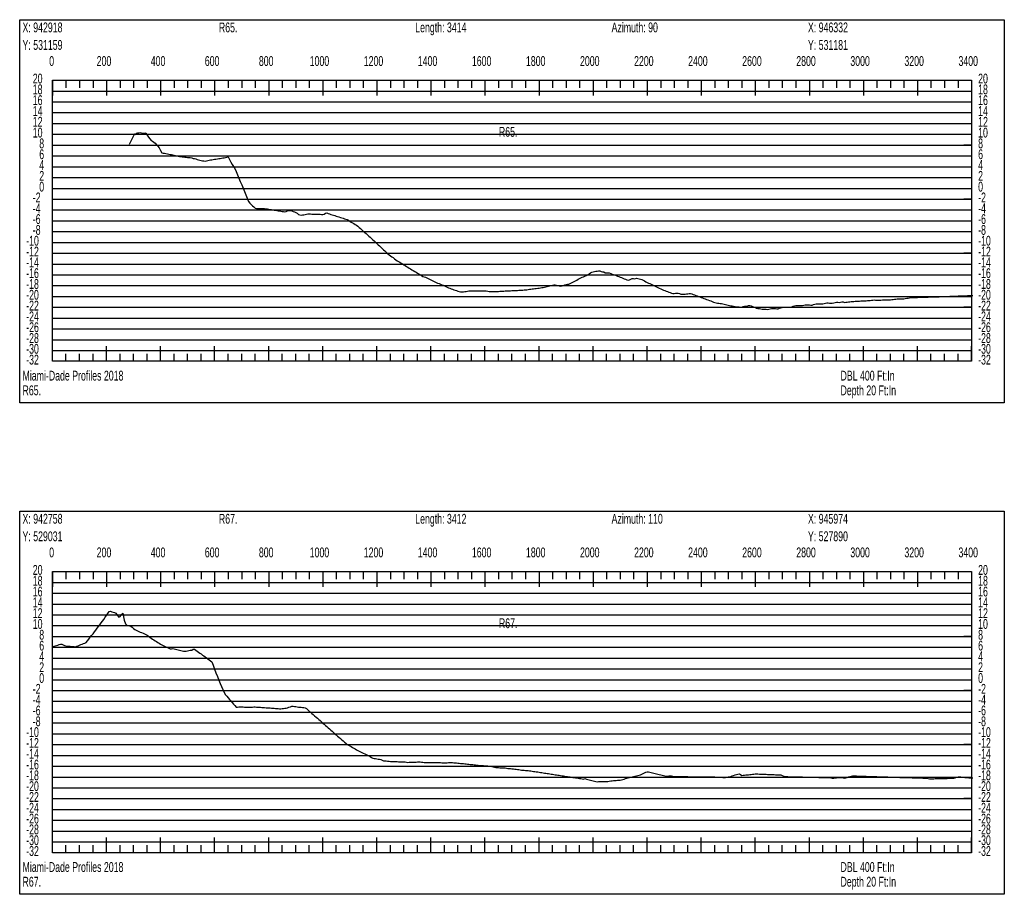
# Model space of a CAD drawing. Header units: feet. Extents: x 1 to 30, y -268 to -1.
# Tile 29 of 94: x 21 to 30, y -191 to -183. Entities that reach past the tile are written whole.
import ezdxf

# ---------------------------------------------------------------- set-up
doc = ezdxf.new("R2010")
doc.units = ezdxf.units.FT
doc.header["$MEASUREMENT"] = 0
doc.layers.add('LABELS', color=7, linetype='Continuous')
doc.layers.add('XSECTION', color=7, linetype='Continuous')

msp = doc.modelspace()

# ---------------------------------------------------------------- linework, layer by layer
at = {"layer": 'XSECTION', "color": 0, "linetype": 'Continuous'}
for points in [[(21.212, -182.8), (30.318, -182.8), (30.318, -186.345), (21.212, -186.345), (21.212, -182.8)], [(21.515, -183.36), (30.015, -183.36), (30.015, -185.96), (21.515, -185.96), (21.515, -183.36)], [(21.515, -183.36), (21.515, -183.501)], [(21.515, -183.36), (21.515, -183.501)], [(21.515, -183.36), (21.515, -183.43)], [(21.515, -183.36), (21.515, -183.43)], [(21.64, -183.36), (21.64, -183.43)], [(21.765, -183.36), (21.765, -183.43)], [(21.89, -183.36), (21.89, -183.43)], [(22.015, -183.36), (22.015, -183.501)], [(22.015, -183.36), (22.015, -183.43)], [(22.14, -183.36), (22.14, -183.43)], [(22.265, -183.36), (22.265, -183.43)], [(22.39, -183.36), (22.39, -183.43)], [(22.515, -183.36), (22.515, -183.501)], [(22.515, -183.36), (22.515, -183.43)], [(22.64, -183.36), (22.64, -183.43)], [(22.765, -183.36), (22.765, -183.43)], [(22.89, -183.36), (22.89, -183.43)], [(23.015, -183.36), (23.015, -183.501)], [(23.015, -183.36), (23.015, -183.43)], [(23.14, -183.36), (23.14, -183.43)], [(23.265, -183.36), (23.265, -183.43)], [(23.39, -183.36), (23.39, -183.43)], [(23.515, -183.36), (23.515, -183.501)], [(23.515, -183.36), (23.515, -183.43)], [(23.64, -183.36), (23.64, -183.43)], [(23.765, -183.36), (23.765, -183.43)], [(23.89, -183.36), (23.89, -183.43)], [(24.015, -183.36), (24.015, -183.501)], [(24.015, -183.36), (24.015, -183.43)], [(24.14, -183.36), (24.14, -183.43)], [(24.265, -183.36), (24.265, -183.43)], [(24.39, -183.36), (24.39, -183.43)], [(24.515, -183.36), (24.515, -183.501)], [(24.515, -183.36), (24.515, -183.43)], [(24.64, -183.36), (24.64, -183.43)], [(24.765, -183.36), (24.765, -183.43)], [(24.89, -183.36), (24.89, -183.43)], [(25.015, -183.36), (25.015, -183.501)], [(25.015, -183.36), (25.015, -183.43)], [(25.14, -183.36), (25.14, -183.43)], [(25.265, -183.36), (25.265, -183.43)], [(25.39, -183.36), (25.39, -183.43)], [(25.515, -183.36), (25.515, -183.501)], [(25.515, -183.36), (25.515, -183.43)], [(25.64, -183.36), (25.64, -183.43)], [(25.765, -183.36), (25.765, -183.43)], [(25.89, -183.36), (25.89, -183.43)], [(26.015, -183.36), (26.015, -183.501)], [(26.015, -183.36), (26.015, -183.43)], [(26.14, -183.36), (26.14, -183.43)], [(26.265, -183.36), (26.265, -183.43)], [(26.39, -183.36), (26.39, -183.43)], [(26.515, -183.36), (26.515, -183.501)], [(26.515, -183.36), (26.515, -183.43)], [(26.64, -183.36), (26.64, -183.43)], [(26.765, -183.36), (26.765, -183.43)], [(26.89, -183.36), (26.89, -183.43)], [(27.015, -183.36), (27.015, -183.501)], [(27.015, -183.36), (27.015, -183.43)], [(27.14, -183.36), (27.14, -183.43)], [(27.265, -183.36), (27.265, -183.43)], [(27.39, -183.36), (27.39, -183.43)], [(27.515, -183.36), (27.515, -183.501)], [(27.515, -183.36), (27.515, -183.43)], [(27.64, -183.36), (27.64, -183.43)], [(27.765, -183.36), (27.765, -183.43)], [(27.89, -183.36), (27.89, -183.43)], [(28.015, -183.36), (28.015, -183.501)], [(28.015, -183.36), (28.015, -183.43)], [(28.14, -183.36), (28.14, -183.43)], [(28.265, -183.36), (28.265, -183.43)], [(28.39, -183.36), (28.39, -183.43)], [(28.515, -183.36), (28.515, -183.501)], [(28.515, -183.36), (28.515, -183.43)], [(28.64, -183.36), (28.64, -183.43)], [(28.765, -183.36), (28.765, -183.43)], [(28.89, -183.36), (28.89, -183.43)], [(29.015, -183.36), (29.015, -183.501)], [(29.015, -183.36), (29.015, -183.43)], [(29.14, -183.36), (29.14, -183.43)], [(29.265, -183.36), (29.265, -183.43)], [(29.39, -183.36), (29.39, -183.43)], [(29.515, -183.36), (29.515, -183.501)], [(29.515, -183.36), (29.515, -183.43)], [(29.64, -183.36), (29.64, -183.43)], [(29.765, -183.36), (29.765, -183.43)], [(29.89, -183.36), (29.89, -183.43)], [(30.015, -183.36), (30.015, -183.501)], [(30.015, -183.36), (30.015, -183.43)], [(21.515, -183.96), (21.585, -183.96)], [(30.015, -183.96), (29.945, -183.96)], [(21.515, -184.46), (21.585, -184.46)], [(30.015, -184.46), (29.945, -184.46)], [(21.515, -184.96), (21.585, -184.96)], [(30.015, -184.96), (29.945, -184.96)], [(21.515, -185.46), (21.585, -185.46)], [(30.015, -185.46), (29.945, -185.46)], [(21.515, -185.96), (21.515, -185.819)], [(21.515, -185.96), (21.515, -185.819)], [(22.015, -185.96), (22.015, -185.819)], [(22.515, -185.96), (22.515, -185.819)], [(23.015, -185.96), (23.015, -185.819)], [(23.515, -185.96), (23.515, -185.819)], [(24.015, -185.96), (24.015, -185.819)], [(24.515, -185.96), (24.515, -185.819)], [(25.015, -185.96), (25.015, -185.819)], [(25.515, -185.96), (25.515, -185.819)], [(26.015, -185.96), (26.015, -185.819)], [(26.515, -185.96), (26.515, -185.819)], [(27.015, -185.96), (27.015, -185.819)], [(27.515, -185.96), (27.515, -185.819)], [(28.015, -185.96), (28.015, -185.819)], [(28.515, -185.96), (28.515, -185.819)], [(29.015, -185.96), (29.015, -185.819)], [(29.515, -185.96), (29.515, -185.819)], [(30.015, -185.96), (30.015, -185.819)], [(21.515, -185.96), (21.515, -185.89)], [(21.515, -185.96), (21.515, -185.89)], [(21.64, -185.96), (21.64, -185.89)], [(21.765, -185.96), (21.765, -185.89)], [(21.89, -185.96), (21.89, -185.89)], [(22.015, -185.96), (22.015, -185.89)], [(22.14, -185.96), (22.14, -185.89)], [(22.265, -185.96), (22.265, -185.89)], [(22.39, -185.96), (22.39, -185.89)], [(22.515, -185.96), (22.515, -185.89)], [(22.64, -185.96), (22.64, -185.89)], [(22.765, -185.96), (22.765, -185.89)], [(22.89, -185.96), (22.89, -185.89)], [(23.015, -185.96), (23.015, -185.89)], [(23.14, -185.96), (23.14, -185.89)], [(23.265, -185.96), (23.265, -185.89)], [(23.39, -185.96), (23.39, -185.89)], [(23.515, -185.96), (23.515, -185.89)], [(23.64, -185.96), (23.64, -185.89)], [(23.765, -185.96), (23.765, -185.89)], [(23.89, -185.96), (23.89, -185.89)], [(24.015, -185.96), (24.015, -185.89)], [(24.14, -185.96), (24.14, -185.89)], [(24.265, -185.96), (24.265, -185.89)], [(24.39, -185.96), (24.39, -185.89)], [(24.515, -185.96), (24.515, -185.89)], [(24.64, -185.96), (24.64, -185.89)], [(24.765, -185.96), (24.765, -185.89)], [(24.89, -185.96), (24.89, -185.89)], [(25.015, -185.96), (25.015, -185.89)], [(25.14, -185.96), (25.14, -185.89)], [(25.265, -185.96), (25.265, -185.89)], [(25.39, -185.96), (25.39, -185.89)], [(25.515, -185.96), (25.515, -185.89)], [(25.64, -185.96), (25.64, -185.89)], [(25.765, -185.96), (25.765, -185.89)], [(25.89, -185.96), (25.89, -185.89)], [(26.015, -185.96), (26.015, -185.89)], [(26.14, -185.96), (26.14, -185.89)], [(26.265, -185.96), (26.265, -185.89)], [(26.39, -185.96), (26.39, -185.89)], [(26.515, -185.96), (26.515, -185.89)], [(26.64, -185.96), (26.64, -185.89)], [(26.765, -185.96), (26.765, -185.89)], [(26.89, -185.96), (26.89, -185.89)], [(27.015, -185.96), (27.015, -185.89)], [(27.14, -185.96), (27.14, -185.89)], [(27.265, -185.96), (27.265, -185.89)], [(27.39, -185.96), (27.39, -185.89)], [(27.515, -185.96), (27.515, -185.89)], [(27.64, -185.96), (27.64, -185.89)], [(27.765, -185.96), (27.765, -185.89)], [(27.89, -185.96), (27.89, -185.89)], [(28.015, -185.96), (28.015, -185.89)], [(28.14, -185.96), (28.14, -185.89)], [(28.265, -185.96), (28.265, -185.89)], [(28.39, -185.96), (28.39, -185.89)], [(28.515, -185.96), (28.515, -185.89)], [(28.64, -185.96), (28.64, -185.89)], [(28.765, -185.96), (28.765, -185.89)], [(28.89, -185.96), (28.89, -185.89)], [(29.015, -185.96), (29.015, -185.89)], [(29.14, -185.96), (29.14, -185.89)], [(29.265, -185.96), (29.265, -185.89)], [(29.39, -185.96), (29.39, -185.89)], [(29.515, -185.96), (29.515, -185.89)], [(29.64, -185.96), (29.64, -185.89)], [(29.765, -185.96), (29.765, -185.89)], [(29.89, -185.96), (29.89, -185.89)], [(30.015, -185.96), (30.015, -185.89)], [(21.212, -187.345), (30.318, -187.345), (30.318, -190.89), (21.212, -190.89), (21.212, -187.345)], [(21.515, -187.905), (30.015, -187.905), (30.015, -190.505), (21.515, -190.505), (21.515, -187.905)], [(21.515, -187.905), (21.515, -188.046)], [(21.515, -187.905), (21.515, -188.046)], [(21.515, -187.905), (21.515, -187.975)], [(21.515, -187.905), (21.515, -187.975)], [(21.64, -187.905), (21.64, -187.975)], [(21.765, -187.905), (21.765, -187.975)], [(21.89, -187.905), (21.89, -187.975)], [(22.015, -187.905), (22.015, -188.046)], [(22.015, -187.905), (22.015, -187.975)], [(22.14, -187.905), (22.14, -187.975)], [(22.265, -187.905), (22.265, -187.975)], [(22.39, -187.905), (22.39, -187.975)], [(22.515, -187.905), (22.515, -188.046)], [(22.515, -187.905), (22.515, -187.975)], [(22.64, -187.905), (22.64, -187.975)], [(22.765, -187.905), (22.765, -187.975)], [(22.89, -187.905), (22.89, -187.975)], [(23.015, -187.905), (23.015, -188.046)], [(23.015, -187.905), (23.015, -187.975)], [(23.14, -187.905), (23.14, -187.975)], [(23.265, -187.905), (23.265, -187.975)], [(23.39, -187.905), (23.39, -187.975)], [(23.515, -187.905), (23.515, -188.046)], [(23.515, -187.905), (23.515, -187.975)], [(23.64, -187.905), (23.64, -187.975)], [(23.765, -187.905), (23.765, -187.975)], [(23.89, -187.905), (23.89, -187.975)], [(24.015, -187.905), (24.015, -188.046)], [(24.015, -187.905), (24.015, -187.975)], [(24.14, -187.905), (24.14, -187.975)], [(24.265, -187.905), (24.265, -187.975)], [(24.39, -187.905), (24.39, -187.975)], [(24.515, -187.905), (24.515, -188.046)], [(24.515, -187.905), (24.515, -187.975)], [(24.64, -187.905), (24.64, -187.975)], [(24.765, -187.905), (24.765, -187.975)], [(24.89, -187.905), (24.89, -187.975)], [(25.015, -187.905), (25.015, -188.046)], [(25.015, -187.905), (25.015, -187.975)], [(25.14, -187.905), (25.14, -187.975)], [(25.265, -187.905), (25.265, -187.975)], [(25.39, -187.905), (25.39, -187.975)], [(25.515, -187.905), (25.515, -188.046)], [(25.515, -187.905), (25.515, -187.975)], [(25.64, -187.905), (25.64, -187.975)], [(25.765, -187.905), (25.765, -187.975)], [(25.89, -187.905), (25.89, -187.975)], [(26.015, -187.905), (26.015, -188.046)], [(26.015, -187.905), (26.015, -187.975)], [(26.14, -187.905), (26.14, -187.975)], [(26.265, -187.905), (26.265, -187.975)], [(26.39, -187.905), (26.39, -187.975)], [(26.515, -187.905), (26.515, -188.046)], [(26.515, -187.905), (26.515, -187.975)], [(26.64, -187.905), (26.64, -187.975)], [(26.765, -187.905), (26.765, -187.975)], [(26.89, -187.905), (26.89, -187.975)], [(27.015, -187.905), (27.015, -188.046)], [(27.015, -187.905), (27.015, -187.975)], [(27.14, -187.905), (27.14, -187.975)], [(27.265, -187.905), (27.265, -187.975)], [(27.39, -187.905), (27.39, -187.975)], [(27.515, -187.905), (27.515, -188.046)], [(27.515, -187.905), (27.515, -187.975)], [(27.64, -187.905), (27.64, -187.975)], [(27.765, -187.905), (27.765, -187.975)], [(27.89, -187.905), (27.89, -187.975)], [(28.015, -187.905), (28.015, -188.046)], [(28.015, -187.905), (28.015, -187.975)], [(28.14, -187.905), (28.14, -187.975)], [(28.265, -187.905), (28.265, -187.975)], [(28.39, -187.905), (28.39, -187.975)], [(28.515, -187.905), (28.515, -188.046)], [(28.515, -187.905), (28.515, -187.975)], [(28.64, -187.905), (28.64, -187.975)], [(28.765, -187.905), (28.765, -187.975)], [(28.89, -187.905), (28.89, -187.975)], [(29.015, -187.905), (29.015, -188.046)], [(29.015, -187.905), (29.015, -187.975)], [(29.14, -187.905), (29.14, -187.975)], [(29.265, -187.905), (29.265, -187.975)], [(29.39, -187.905), (29.39, -187.975)], [(29.515, -187.905), (29.515, -188.046)], [(29.515, -187.905), (29.515, -187.975)], [(29.64, -187.905), (29.64, -187.975)], [(29.765, -187.905), (29.765, -187.975)], [(29.89, -187.905), (29.89, -187.975)], [(30.015, -187.905), (30.015, -188.046)], [(30.015, -187.905), (30.015, -187.975)], [(21.515, -188.505), (21.585, -188.505)], [(30.015, -188.505), (29.945, -188.505)], [(21.515, -189.005), (21.585, -189.005)], [(30.015, -189.005), (29.945, -189.005)], [(21.515, -189.505), (21.585, -189.505)], [(30.015, -189.505), (29.945, -189.505)], [(21.515, -190.005), (21.585, -190.005)], [(30.015, -190.005), (29.945, -190.005)], [(21.515, -190.505), (21.515, -190.364)], [(21.515, -190.505), (21.515, -190.364)], [(22.015, -190.505), (22.015, -190.364)], [(22.515, -190.505), (22.515, -190.364)], [(23.015, -190.505), (23.015, -190.364)], [(23.515, -190.505), (23.515, -190.364)], [(24.015, -190.505), (24.015, -190.364)], [(24.515, -190.505), (24.515, -190.364)], [(25.015, -190.505), (25.015, -190.364)], [(25.515, -190.505), (25.515, -190.364)], [(26.015, -190.505), (26.015, -190.364)], [(26.515, -190.505), (26.515, -190.364)], [(27.015, -190.505), (27.015, -190.364)], [(27.515, -190.505), (27.515, -190.364)], [(28.015, -190.505), (28.015, -190.364)], [(28.515, -190.505), (28.515, -190.364)], [(29.015, -190.505), (29.015, -190.364)], [(29.515, -190.505), (29.515, -190.364)], [(30.015, -190.505), (30.015, -190.364)], [(21.515, -190.505), (21.515, -190.435)], [(21.515, -190.505), (21.515, -190.435)], [(21.64, -190.505), (21.64, -190.435)], [(21.765, -190.505), (21.765, -190.435)], [(21.89, -190.505), (21.89, -190.435)], [(22.015, -190.505), (22.015, -190.435)], [(22.14, -190.505), (22.14, -190.435)], [(22.265, -190.505), (22.265, -190.435)], [(22.39, -190.505), (22.39, -190.435)], [(22.515, -190.505), (22.515, -190.435)], [(22.64, -190.505), (22.64, -190.435)], [(22.765, -190.505), (22.765, -190.435)], [(22.89, -190.505), (22.89, -190.435)], [(23.015, -190.505), (23.015, -190.435)], [(23.14, -190.505), (23.14, -190.435)], [(23.265, -190.505), (23.265, -190.435)], [(23.39, -190.505), (23.39, -190.435)], [(23.515, -190.505), (23.515, -190.435)], [(23.64, -190.505), (23.64, -190.435)], [(23.765, -190.505), (23.765, -190.435)], [(23.89, -190.505), (23.89, -190.435)], [(24.015, -190.505), (24.015, -190.435)], [(24.14, -190.505), (24.14, -190.435)], [(24.265, -190.505), (24.265, -190.435)], [(24.39, -190.505), (24.39, -190.435)], [(24.515, -190.505), (24.515, -190.435)], [(24.64, -190.505), (24.64, -190.435)], [(24.765, -190.505), (24.765, -190.435)], [(24.89, -190.505), (24.89, -190.435)], [(25.015, -190.505), (25.015, -190.435)], [(25.14, -190.505), (25.14, -190.435)], [(25.265, -190.505), (25.265, -190.435)], [(25.39, -190.505), (25.39, -190.435)], [(25.515, -190.505), (25.515, -190.435)], [(25.64, -190.505), (25.64, -190.435)], [(25.765, -190.505), (25.765, -190.435)], [(25.89, -190.505), (25.89, -190.435)], [(26.015, -190.505), (26.015, -190.435)], [(26.14, -190.505), (26.14, -190.435)], [(26.265, -190.505), (26.265, -190.435)], [(26.39, -190.505), (26.39, -190.435)], [(26.515, -190.505), (26.515, -190.435)], [(26.64, -190.505), (26.64, -190.435)], [(26.765, -190.505), (26.765, -190.435)], [(26.89, -190.505), (26.89, -190.435)], [(27.015, -190.505), (27.015, -190.435)], [(27.14, -190.505), (27.14, -190.435)], [(27.265, -190.505), (27.265, -190.435)], [(27.39, -190.505), (27.39, -190.435)], [(27.515, -190.505), (27.515, -190.435)], [(27.64, -190.505), (27.64, -190.435)], [(27.765, -190.505), (27.765, -190.435)], [(27.89, -190.505), (27.89, -190.435)], [(28.015, -190.505), (28.015, -190.435)], [(28.14, -190.505), (28.14, -190.435)], [(28.265, -190.505), (28.265, -190.435)], [(28.39, -190.505), (28.39, -190.435)], [(28.515, -190.505), (28.515, -190.435)], [(28.64, -190.505), (28.64, -190.435)], [(28.765, -190.505), (28.765, -190.435)], [(28.89, -190.505), (28.89, -190.435)], [(29.015, -190.505), (29.015, -190.435)], [(29.14, -190.505), (29.14, -190.435)], [(29.265, -190.505), (29.265, -190.435)], [(29.39, -190.505), (29.39, -190.435)], [(29.515, -190.505), (29.515, -190.435)], [(29.64, -190.505), (29.64, -190.435)], [(29.765, -190.505), (29.765, -190.435)], [(29.89, -190.505), (29.89, -190.435)], [(30.015, -190.505), (30.015, -190.435)]]:
    msp.add_lwpolyline(points, dxfattribs=at)
at = {"layer": 'XSECTION', "color": 0}
for points in [[(21.515, -183.46), (30.015, -183.46)], [(21.515, -183.56), (30.015, -183.56)], [(21.515, -183.66), (30.015, -183.66)], [(21.515, -183.76), (30.015, -183.76)], [(21.515, -183.86), (30.015, -183.86)], [(21.515, -183.96), (30.015, -183.96)], [(21.515, -184.06), (30.015, -184.06)], [(21.515, -184.16), (30.015, -184.16)], [(21.515, -184.26), (30.015, -184.26)], [(21.515, -184.36), (30.015, -184.36)], [(21.515, -184.46), (30.015, -184.46)], [(21.515, -184.56), (30.015, -184.56)], [(21.515, -184.66), (30.015, -184.66)], [(21.515, -184.76), (30.015, -184.76)], [(21.515, -184.86), (30.015, -184.86)], [(21.515, -184.96), (30.015, -184.96)], [(21.515, -185.06), (30.015, -185.06)], [(21.515, -185.16), (30.015, -185.16)], [(21.515, -185.26), (30.015, -185.26)], [(21.515, -185.36), (30.015, -185.36)], [(21.515, -185.46), (30.015, -185.46)], [(21.515, -185.56), (30.015, -185.56)], [(21.515, -185.66), (30.015, -185.66)], [(21.515, -185.76), (30.015, -185.76)], [(21.515, -185.86), (30.015, -185.86)], [(21.515, -188.005), (30.015, -188.005)], [(21.515, -188.105), (30.015, -188.105)], [(21.515, -188.205), (30.015, -188.205)], [(21.515, -188.305), (30.015, -188.305)], [(21.515, -188.405), (30.015, -188.405)], [(21.515, -188.505), (30.015, -188.505)], [(21.515, -188.605), (30.015, -188.605)], [(21.515, -188.705), (30.015, -188.705)], [(21.515, -188.805), (30.015, -188.805)], [(21.515, -188.905), (30.015, -188.905)], [(21.515, -189.005), (30.015, -189.005)], [(21.515, -189.105), (30.015, -189.105)], [(21.515, -189.205), (30.015, -189.205)], [(21.515, -189.305), (30.015, -189.305)], [(21.515, -189.405), (30.015, -189.405)], [(21.515, -189.505), (30.015, -189.505)], [(21.515, -189.605), (30.015, -189.605)], [(21.515, -189.705), (30.015, -189.705)], [(21.515, -189.805), (30.015, -189.805)], [(21.515, -189.905), (30.015, -189.905)], [(21.515, -190.005), (30.015, -190.005)], [(21.515, -190.105), (30.015, -190.105)], [(21.515, -190.205), (30.015, -190.205)], [(21.515, -190.305), (30.015, -190.305)], [(21.515, -190.405), (30.015, -190.405)]]:
    msp.add_lwpolyline(points, dxfattribs=at)
at = {"layer": 'XSECTION', "color": 5, "linetype": 'Continuous'}
for points in [[(22.228, -183.952), (22.24, -183.927), (22.2525, -183.902), (22.265, -183.8775), (22.2775, -183.8525), (22.29, -183.8615), (22.3025, -183.8455), (22.315, -183.8455), (22.3275, -183.845), (22.34, -183.846), (22.3525, -183.851), (22.365, -183.8485), (22.3775, -183.8475), (22.39, -183.868), (22.4025, -183.888), (22.415, -183.9025), (22.4275, -183.9165), (22.44, -183.9245), (22.4525, -183.933), (22.465, -183.941), (22.4775, -183.959), (22.49, -183.971), (22.5025, -183.9845), (22.515, -184.009), (22.5275, -184.0325), (22.54, -184.035), (22.5525, -184.0345), (22.565, -184.0375), (22.5775, -184.04), (22.59, -184.043), (22.6025, -184.0455), (22.615, -184.0485), (22.6275, -184.0515), (22.64, -184.054), (22.6525, -184.057), (22.665, -184.06), (22.6775, -184.0625), (22.69, -184.065), (22.7025, -184.066), (22.715, -184.0675), (22.7275, -184.069), (22.74, -184.0705), (22.7525, -184.072), (22.765, -184.0735), (22.7775, -184.0745), (22.79, -184.076), (22.8025, -184.079), (22.815, -184.0825), (22.8275, -184.0855), (22.84, -184.0885), (22.8525, -184.092), (22.865, -184.095), (22.8775, -184.0985), (22.89, -184.1015), (22.9025, -184.1045), (22.915, -184.107), (22.9275, -184.1085), (22.94, -184.105), (22.9525, -184.1015), (22.965, -184.0995), (22.9775, -184.0975), (22.99, -184.0955), (23.0025, -184.094), (23.015, -184.0915), (23.0275, -184.0895), (23.04, -184.0875), (23.0525, -184.085), (23.065, -184.083), (23.0775, -184.081), (23.09, -184.0785), (23.1025, -184.0765), (23.115, -184.074), (23.1275, -184.072), (23.14, -184.07), (23.1525, -184.093), (23.165, -184.1165), (23.1775, -184.1405), (23.19, -184.1585), (23.2025, -184.177), (23.215, -184.204), (23.2275, -184.235), (23.24, -184.2655), (23.2525, -184.2965), (23.265, -184.327), (23.2775, -184.3575), (23.29, -184.3885), (23.3025, -184.419), (23.315, -184.45), (23.3275, -184.4805), (23.34, -184.4985), (23.3525, -184.5105), (23.365, -184.5215), (23.3775, -184.5315), (23.39, -184.542), (23.4025, -184.5455), (23.415, -184.5455), (23.4275, -184.546), (23.44, -184.5465), (23.4525, -184.546), (23.465, -184.545), (23.4775, -184.546), (23.49, -184.548), (23.5025, -184.55), (23.515, -184.552), (23.5275, -184.5545), (23.54, -184.5565), (23.5525, -184.5585), (23.565, -184.5605), (23.5775, -184.5625), (23.59, -184.565), (23.6025, -184.567), (23.615, -184.569), (23.6275, -184.571), (23.64, -184.573), (23.6525, -184.5755), (23.665, -184.5775), (23.6775, -184.5735), (23.69, -184.5695), (23.7025, -184.5655), (23.715, -184.5635), (23.7275, -184.5685), (23.74, -184.5735), (23.7525, -184.5785), (23.765, -184.5835), (23.7775, -184.59), (23.79, -184.6005), (23.8025, -184.6055), (23.815, -184.6075), (23.8275, -184.604), (23.84, -184.6055), (23.8525, -184.602), (23.865, -184.5985), (23.8775, -184.596), (23.89, -184.5965), (23.9025, -184.597), (23.915, -184.5975), (23.9275, -184.5975), (23.94, -184.598), (23.9525, -184.5985), (23.965, -184.599), (23.9775, -184.5995), (23.99, -184.6), (24.0025, -184.6005), (24.015, -184.601), (24.0275, -184.598), (24.04, -184.591), (24.0525, -184.588), (24.065, -184.592), (24.0775, -184.5965), (24.09, -184.6005), (24.1025, -184.6045), (24.115, -184.6085), (24.1275, -184.6125), (24.14, -184.6165), (24.1525, -184.621), (24.165, -184.625), (24.1775, -184.629), (24.19, -184.633), (24.2025, -184.637), (24.215, -184.6415), (24.2275, -184.6455), (24.24, -184.6495), (24.2525, -184.6555), (24.265, -184.663), (24.2775, -184.6725), (24.29, -184.68), (24.3025, -184.6865), (24.315, -184.6945), (24.3275, -184.6995), (24.34, -184.7095), (24.3525, -184.721), (24.365, -184.7325), (24.3775, -184.744), (24.39, -184.7555), (24.4025, -184.767), (24.415, -184.7785), (24.4275, -184.79), (24.44, -184.8015), (24.4525, -184.813), (24.465, -184.8245), (24.4775, -184.836), (24.49, -184.847), (24.5025, -184.8585), (24.515, -184.87), (24.5275, -184.8815), (24.54, -184.893), (24.5525, -184.9045), (24.565, -184.916), (24.5775, -184.9275), (24.59, -184.939), (24.6025, -184.9505), (24.615, -184.962), (24.6275, -184.9735), (24.64, -184.984), (24.6525, -184.9925), (24.665, -185.0005), (24.6775, -185.0125), (24.69, -185.0215), (24.7025, -185.029), (24.715, -185.0365), (24.7275, -185.044), (24.74, -185.0515), (24.7525, -185.059), (24.765, -185.0665), (24.7775, -185.074), (24.79, -185.0815), (24.8025, -185.0895), (24.815, -185.097), (24.8275, -185.105), (24.84, -185.1125), (24.8525, -185.12), (24.865, -185.128), (24.8775, -185.1355), (24.89, -185.1435), (24.9025, -185.151), (24.915, -185.1585), (24.9275, -185.1665), (24.94, -185.174), (24.9525, -185.178), (24.965, -185.1825), (24.9775, -185.1885), (24.99, -185.195), (25.0025, -185.201), (25.015, -185.207), (25.0275, -185.213), (25.04, -185.219), (25.0525, -185.225), (25.065, -185.231), (25.0775, -185.2375), (25.09, -185.2415), (25.1025, -185.246), (25.115, -185.2515), (25.1275, -185.257), (25.14, -185.2625), (25.1525, -185.2685), (25.165, -185.274), (25.1775, -185.2805), (25.19, -185.2845), (25.2025, -185.2895), (25.215, -185.294), (25.2275, -185.298), (25.24, -185.302), (25.2525, -185.306), (25.265, -185.3105), (25.2775, -185.3145), (25.29, -185.3185), (25.3025, -185.3185), (25.315, -185.3165), (25.3275, -185.315), (25.34, -185.313), (25.3525, -185.3115), (25.365, -185.3095), (25.3775, -185.3095), (25.39, -185.3095), (25.4025, -185.3095), (25.415, -185.3095), (25.4275, -185.3095), (25.44, -185.3095), (25.4525, -185.3095), (25.465, -185.3095), (25.4775, -185.3095), (25.49, -185.3095), (25.5025, -185.3095), (25.515, -185.3095), (25.5275, -185.3095), (25.54, -185.3125), (25.5525, -185.314), (25.565, -185.314), (25.5775, -185.314), (25.59, -185.314), (25.6025, -185.314), (25.615, -185.314), (25.6275, -185.3135), (25.64, -185.313), (25.6525, -185.3125), (25.665, -185.3115), (25.6775, -185.311), (25.69, -185.3105), (25.7025, -185.3095), (25.715, -185.309), (25.7275, -185.308), (25.74, -185.3075), (25.7525, -185.307), (25.765, -185.306), (25.7775, -185.3055), (25.79, -185.305), (25.8025, -185.304), (25.815, -185.3035), (25.8275, -185.3025), (25.84, -185.302), (25.8525, -185.3015), (25.865, -185.3005), (25.8775, -185.3), (25.89, -185.299), (25.9025, -185.2975), (25.915, -185.296), (25.9275, -185.294), (25.94, -185.2925), (25.9525, -185.2905), (25.965, -185.289), (25.9775, -185.2875), (25.99, -185.2855), (26.0025, -185.284), (26.015, -185.282), (26.0275, -185.2805), (26.04, -185.2785), (26.0525, -185.277), (26.065, -185.275), (26.0775, -185.272), (26.09, -185.268), (26.1025, -185.2645), (26.115, -185.2615), (26.1275, -185.258), (26.14, -185.255), (26.1525, -185.252), (26.165, -185.252), (26.1775, -185.255), (26.19, -185.258), (26.2025, -185.2615), (26.215, -185.2645), (26.2275, -185.2625), (26.24, -185.258), (26.2525, -185.2535), (26.265, -185.249), (26.2775, -185.246), (26.29, -185.246), (26.3025, -185.2405), (26.315, -185.2345), (26.3275, -185.2285), (26.34, -185.2225), (26.3525, -185.2165), (26.365, -185.2095), (26.3775, -185.2), (26.39, -185.1935), (26.4025, -185.188), (26.415, -185.1825), (26.4275, -185.1775), (26.44, -185.172), (26.4525, -185.166), (26.465, -185.1595), (26.4775, -185.1515), (26.49, -185.143), (26.5025, -185.134), (26.515, -185.1325), (26.5275, -185.13), (26.54, -185.1265), (26.5525, -185.1265), (26.565, -185.1245), (26.5775, -185.1225), (26.59, -185.129), (26.6025, -185.1315), (26.615, -185.1335), (26.6275, -185.14), (26.64, -185.142), (26.6525, -185.1425), (26.665, -185.1425), (26.6775, -185.147), (26.69, -185.1535), (26.7025, -185.157), (26.715, -185.1615), (26.7275, -185.1665), (26.74, -185.171), (26.7525, -185.176), (26.765, -185.181), (26.7775, -185.1855), (26.79, -185.1905), (26.8025, -185.1955), (26.815, -185.2005), (26.8275, -185.205), (26.84, -185.21), (26.8525, -185.2075), (26.865, -185.2015), (26.8775, -185.195), (26.89, -185.1935), (26.9025, -185.196), (26.915, -185.192), (26.9275, -185.1945), (26.94, -185.198), (26.9525, -185.2015), (26.965, -185.2045), (26.9775, -185.2105), (26.99, -185.217), (27.0025, -185.224), (27.015, -185.2305), (27.0275, -185.236), (27.04, -185.2395), (27.0525, -185.246), (27.065, -185.253), (27.0775, -185.2595), (27.09, -185.2655), (27.1025, -185.272), (27.115, -185.278), (27.1275, -185.2845), (27.14, -185.2905), (27.1525, -185.2965), (27.165, -185.301), (27.1775, -185.3055), (27.19, -185.31), (27.2025, -185.315), (27.215, -185.3195), (27.2275, -185.324), (27.24, -185.329), (27.2525, -185.333), (27.265, -185.3335), (27.2775, -185.3305), (27.29, -185.33), (27.3025, -185.331), (27.315, -185.334), (27.3275, -185.3375), (27.34, -185.3395), (27.3525, -185.3385), (27.365, -185.3375), (27.3775, -185.3365), (27.39, -185.335), (27.4025, -185.332), (27.415, -185.3315), (27.4275, -185.336), (27.44, -185.341), (27.4525, -185.3455), (27.465, -185.3505), (27.4775, -185.355), (27.49, -185.3595), (27.5025, -185.3645), (27.515, -185.369), (27.5275, -185.374), (27.54, -185.3785), (27.5525, -185.383), (27.565, -185.388), (27.5775, -185.3925), (27.59, -185.3975), (27.6025, -185.402), (27.615, -185.4065), (27.6275, -185.4115), (27.64, -185.416), (27.6525, -185.42), (27.665, -185.422), (27.6775, -185.4235), (27.69, -185.425), (27.7025, -185.425), (27.715, -185.4275), (27.7275, -185.4305), (27.74, -185.434), (27.7525, -185.438), (27.765, -185.4415), (27.7775, -185.445), (27.79, -185.446), (27.8025, -185.447), (27.815, -185.45), (27.8275, -185.4535), (27.84, -185.456), (27.8525, -185.456), (27.865, -185.4555), (27.8775, -185.458), (27.89, -185.4595), (27.9025, -185.4535), (27.915, -185.451), (27.9275, -185.451), (27.94, -185.4505), (27.9525, -185.444), (27.965, -185.443), (27.9775, -185.446), (27.99, -185.452), (28.0025, -185.457), (28.015, -185.4605), (28.0275, -185.4675), (28.04, -185.471), (28.0525, -185.472), (28.065, -185.4755), (28.0775, -185.4765), (28.09, -185.4765), (28.1025, -185.4765), (28.115, -185.479), (28.1275, -185.4815), (28.14, -185.4785), (28.1525, -185.475), (28.165, -185.472), (28.1775, -185.472), (28.19, -185.472), (28.2025, -185.472), (28.215, -185.474), (28.2275, -185.476), (28.24, -185.4685), (28.2525, -185.4645), (28.265, -185.462), (28.2775, -185.459), (28.29, -185.459), (28.3025, -185.459), (28.315, -185.459), (28.3275, -185.4585), (28.34, -185.4585), (28.3525, -185.4545), (28.365, -185.451), (28.3775, -185.4475), (28.39, -185.4445), (28.4025, -185.444), (28.415, -185.4445), (28.4275, -185.4445), (28.44, -185.444), (28.4525, -185.444), (28.465, -185.442), (28.4775, -185.439), (28.49, -185.439), (28.5025, -185.4385), (28.515, -185.439), (28.5275, -185.442), (28.54, -185.4395), (28.5525, -185.4355), (28.565, -185.432), (28.5775, -185.428), (28.59, -185.428), (28.6025, -185.427), (28.615, -185.427), (28.6275, -185.427), (28.64, -185.427), (28.6525, -185.4265), (28.665, -185.422), (28.6775, -185.4185), (28.69, -185.418), (28.7025, -185.421), (28.715, -185.421), (28.7275, -185.421), (28.74, -185.4175), (28.7525, -185.4155), (28.765, -185.413), (28.7775, -185.4135), (28.79, -185.4155), (28.8025, -185.4125), (28.815, -185.4105), (28.8275, -185.411), (28.84, -185.415), (28.8525, -185.4135), (28.865, -185.412), (28.8775, -185.411), (28.89, -185.4095), (28.9025, -185.408), (28.915, -185.4065), (28.9275, -185.4055), (28.94, -185.4045), (28.9525, -185.404), (28.965, -185.4035), (28.9775, -185.4025), (28.99, -185.402), (29.0025, -185.401), (29.015, -185.4005), (29.0275, -185.4), (29.04, -185.399), (29.0525, -185.398), (29.065, -185.3975), (29.0775, -185.3965), (29.09, -185.395), (29.1025, -185.394), (29.115, -185.3925), (29.1275, -185.393), (29.14, -185.393), (29.1525, -185.3935), (29.165, -185.394), (29.1775, -185.3945), (29.19, -185.3925), (29.2025, -185.39), (29.215, -185.3925), (29.2275, -185.3915), (29.24, -185.392), (29.2525, -185.3915), (29.265, -185.3905), (29.2775, -185.389), (29.29, -185.3875), (29.3025, -185.386), (29.315, -185.384), (29.3275, -185.3825), (29.34, -185.3805), (29.3525, -185.3805), (29.365, -185.3805), (29.3775, -185.3805), (29.39, -185.381), (29.4025, -185.379), (29.415, -185.3765), (29.4275, -185.3745), (29.44, -185.372), (29.4525, -185.371), (29.465, -185.371), (29.4775, -185.3705), (29.49, -185.3695), (29.5025, -185.369), (29.515, -185.3685), (29.5275, -185.3675), (29.54, -185.367), (29.5525, -185.3665), (29.565, -185.3665), (29.5775, -185.3665), (29.59, -185.3665), (29.6025, -185.366), (29.615, -185.3655), (29.6275, -185.365), (29.64, -185.3645), (29.6525, -185.3645), (29.665, -185.364), (29.6775, -185.3635), (29.69, -185.363), (29.7025, -185.3625), (29.715, -185.362), (29.7275, -185.3615), (29.74, -185.361), (29.7525, -185.3605), (29.765, -185.36), (29.7775, -185.3595), (29.79, -185.359), (29.8025, -185.359), (29.815, -185.3585), (29.8275, -185.358), (29.84, -185.3575), (29.8525, -185.357), (29.865, -185.3565), (29.8775, -185.356), (29.89, -185.3555), (29.9025, -185.355), (29.915, -185.3545), (29.9275, -185.354), (29.94, -185.3535), (29.9525, -185.3535), (29.965, -185.353), (29.9775, -185.3525), (29.99, -185.352), (30.0025, -185.3515), (30.015, -185.351), (30.0275, -185.3505)], [(21.515, -188.598), (21.5275, -188.5945), (21.54, -188.591), (21.5525, -188.5875), (21.565, -188.584), (21.5775, -188.5805), (21.59, -188.577), (21.6025, -188.577), (21.615, -188.5825), (21.6275, -188.5885), (21.64, -188.5925), (21.6525, -188.5935), (21.665, -188.5945), (21.6775, -188.596), (21.69, -188.597), (21.7025, -188.598), (21.715, -188.599), (21.7275, -188.6), (21.74, -188.596), (21.7525, -188.5905), (21.765, -188.5855), (21.7775, -188.5805), (21.79, -188.5755), (21.8025, -188.5705), (21.815, -188.566), (21.8275, -188.561), (21.84, -188.5465), (21.8525, -188.5295), (21.865, -188.513), (21.8775, -188.496), (21.89, -188.4795), (21.9025, -188.4625), (21.915, -188.446), (21.9275, -188.429), (21.94, -188.4125), (21.9525, -188.3965), (21.965, -188.38), (21.9775, -188.364), (21.99, -188.347), (22.0025, -188.328), (22.015, -188.31), (22.0275, -188.2925), (22.04, -188.275), (22.0525, -188.2725), (22.065, -188.2765), (22.0775, -188.2805), (22.09, -188.2845), (22.1025, -188.2905), (22.115, -188.3095), (22.1275, -188.325), (22.14, -188.321), (22.1525, -188.3005), (22.165, -188.2895), (22.1775, -188.353), (22.19, -188.387), (22.2025, -188.4), (22.215, -188.403), (22.2275, -188.406), (22.24, -188.411), (22.2525, -188.4185), (22.265, -188.4315), (22.2775, -188.4415), (22.29, -188.447), (22.3025, -188.453), (22.315, -188.4585), (22.3275, -188.464), (22.34, -188.4695), (22.3525, -188.475), (22.365, -188.4805), (22.3775, -188.486), (22.39, -188.494), (22.4025, -188.502), (22.415, -188.51), (22.4275, -188.5195), (22.44, -188.529), (22.4525, -188.537), (22.465, -188.5445), (22.4775, -188.552), (22.49, -188.5595), (22.5025, -188.5675), (22.515, -188.575), (22.5275, -188.5825), (22.54, -188.589), (22.5525, -188.595), (22.565, -188.6005), (22.5775, -188.6065), (22.59, -188.6125), (22.6025, -188.618), (22.615, -188.6185), (22.6275, -188.617), (22.64, -188.6205), (22.6525, -188.6235), (22.665, -188.6265), (22.6775, -188.6295), (22.69, -188.6325), (22.7025, -188.6355), (22.715, -188.638), (22.7275, -188.6405), (22.74, -188.6405), (22.7525, -188.641), (22.765, -188.638), (22.7775, -188.6355), (22.79, -188.633), (22.8025, -188.6305), (22.815, -188.621), (22.8275, -188.622), (22.84, -188.631), (22.8525, -188.64), (22.865, -188.649), (22.8775, -188.658), (22.89, -188.667), (22.9025, -188.6765), (22.915, -188.6855), (22.9275, -188.6945), (22.94, -188.7035), (22.9525, -188.7125), (22.965, -188.722), (22.9775, -188.731), (22.99, -188.74), (23.0025, -188.772), (23.015, -188.808), (23.0275, -188.842), (23.04, -188.875), (23.0525, -188.9085), (23.065, -188.939), (23.0775, -188.9675), (23.09, -188.996), (23.1025, -189.0245), (23.115, -189.0435), (23.1275, -189.058), (23.14, -189.0725), (23.1525, -189.087), (23.165, -189.1015), (23.1775, -189.116), (23.19, -189.13), (23.2025, -189.1445), (23.215, -189.16), (23.2275, -189.1605), (23.24, -189.157), (23.2525, -189.1555), (23.265, -189.1565), (23.2775, -189.157), (23.29, -189.158), (23.3025, -189.1585), (23.315, -189.1595), (23.3275, -189.159), (23.34, -189.1585), (23.3525, -189.158), (23.365, -189.1575), (23.3775, -189.157), (23.39, -189.157), (23.4025, -189.158), (23.415, -189.159), (23.4275, -189.1595), (23.44, -189.1605), (23.4525, -189.1615), (23.465, -189.1625), (23.4775, -189.163), (23.49, -189.164), (23.5025, -189.165), (23.515, -189.166), (23.5275, -189.1665), (23.54, -189.1675), (23.5525, -189.1685), (23.565, -189.1695), (23.5775, -189.17), (23.59, -189.171), (23.6025, -189.172), (23.615, -189.173), (23.6275, -189.1735), (23.64, -189.172), (23.6525, -189.1705), (23.665, -189.1685), (23.6775, -189.167), (23.69, -189.164), (23.7025, -189.1595), (23.715, -189.155), (23.7275, -189.1505), (23.74, -189.15), (23.7525, -189.152), (23.765, -189.154), (23.7775, -189.156), (23.79, -189.1575), (23.8025, -189.1585), (23.815, -189.16), (23.8275, -189.1615), (23.84, -189.163), (23.8525, -189.1645), (23.865, -189.1715), (23.8775, -189.183), (23.89, -189.1945), (23.9025, -189.206), (23.915, -189.217), (23.9275, -189.228), (23.94, -189.239), (23.9525, -189.25), (23.965, -189.2615), (23.9775, -189.2725), (23.99, -189.2835), (24.0025, -189.2945), (24.015, -189.3055), (24.0275, -189.3165), (24.04, -189.3275), (24.0525, -189.3385), (24.065, -189.3495), (24.0775, -189.3605), (24.09, -189.3715), (24.1025, -189.3825), (24.115, -189.394), (24.1275, -189.405), (24.14, -189.416), (24.1525, -189.427), (24.165, -189.438), (24.1775, -189.449), (24.19, -189.46), (24.2025, -189.471), (24.215, -189.482), (24.2275, -189.493), (24.24, -189.503), (24.2525, -189.51), (24.265, -189.517), (24.2775, -189.524), (24.29, -189.531), (24.3025, -189.537), (24.315, -189.5435), (24.3275, -189.5525), (24.34, -189.56), (24.3525, -189.566), (24.365, -189.572), (24.3775, -189.578), (24.39, -189.5835), (24.4025, -189.5895), (24.415, -189.5955), (24.4275, -189.6015), (24.44, -189.6075), (24.4525, -189.614), (24.465, -189.6235), (24.4775, -189.6305), (24.49, -189.6335), (24.5025, -189.634), (24.515, -189.636), (24.5275, -189.6385), (24.54, -189.6405), (24.5525, -189.643), (24.565, -189.649), (24.5775, -189.6545), (24.59, -189.654), (24.6025, -189.6555), (24.615, -189.657), (24.6275, -189.6585), (24.64, -189.66), (24.6525, -189.6615), (24.665, -189.663), (24.6775, -189.663), (24.69, -189.663), (24.7025, -189.663), (24.715, -189.6635), (24.7275, -189.664), (24.74, -189.664), (24.7525, -189.6645), (24.765, -189.665), (24.7775, -189.6655), (24.79, -189.669), (24.8025, -189.6695), (24.815, -189.669), (24.8275, -189.6685), (24.84, -189.668), (24.8525, -189.6675), (24.865, -189.667), (24.8775, -189.6665), (24.89, -189.666), (24.9025, -189.6655), (24.915, -189.666), (24.9275, -189.667), (24.94, -189.668), (24.9525, -189.6695), (24.965, -189.6705), (24.9775, -189.6705), (24.99, -189.6705), (25.0025, -189.6705), (25.015, -189.6705), (25.0275, -189.6705), (25.04, -189.6705), (25.0525, -189.6705), (25.065, -189.6705), (25.0775, -189.6705), (25.09, -189.6705), (25.1025, -189.6715), (25.115, -189.6745), (25.1275, -189.675), (25.14, -189.674), (25.1525, -189.6735), (25.165, -189.6725), (25.1775, -189.6715), (25.19, -189.671), (25.2025, -189.6705), (25.215, -189.671), (25.2275, -189.6725), (25.24, -189.6735), (25.2525, -189.675), (25.265, -189.6765), (25.2775, -189.6775), (25.29, -189.679), (25.3025, -189.68), (25.315, -189.6815), (25.3275, -189.683), (25.34, -189.684), (25.3525, -189.6855), (25.365, -189.6865), (25.3775, -189.688), (25.39, -189.6895), (25.4025, -189.6905), (25.415, -189.692), (25.4275, -189.6935), (25.44, -189.6945), (25.4525, -189.696), (25.465, -189.697), (25.4775, -189.6985), (25.49, -189.7), (25.5025, -189.7), (25.515, -189.7005), (25.5275, -189.7015), (25.54, -189.7025), (25.5525, -189.704), (25.565, -189.705), (25.5775, -189.7075), (25.59, -189.7105), (25.6025, -189.714), (25.615, -189.7155), (25.6275, -189.717), (25.64, -189.718), (25.6525, -189.719), (25.665, -189.72), (25.6775, -189.72), (25.69, -189.72), (25.7025, -189.72), (25.715, -189.7225), (25.7275, -189.725), (25.74, -189.7265), (25.7525, -189.7275), (25.765, -189.7285), (25.7775, -189.7295), (25.79, -189.7315), (25.8025, -189.733), (25.815, -189.7345), (25.8275, -189.7365), (25.84, -189.739), (25.8525, -189.741), (25.865, -189.742), (25.8775, -189.7425), (25.89, -189.7435), (25.9025, -189.7445), (25.915, -189.7455), (25.9275, -189.747), (25.94, -189.749), (25.9525, -189.751), (25.965, -189.753), (25.9775, -189.755), (25.99, -189.7565), (26.0025, -189.7585), (26.015, -189.7605), (26.0275, -189.7625), (26.04, -189.7645), (26.0525, -189.7665), (26.065, -189.768), (26.0775, -189.77), (26.09, -189.772), (26.1025, -189.774), (26.115, -189.776), (26.1275, -189.778), (26.14, -189.7795), (26.1525, -189.7815), (26.165, -189.7835), (26.1775, -189.7855), (26.19, -189.7875), (26.2025, -189.789), (26.215, -189.791), (26.2275, -189.793), (26.24, -189.795), (26.2525, -189.797), (26.265, -189.799), (26.2775, -189.8005), (26.29, -189.8025), (26.3025, -189.8045), (26.315, -189.8065), (26.3275, -189.8085), (26.34, -189.81), (26.3525, -189.812), (26.365, -189.814), (26.3775, -189.816), (26.39, -189.818), (26.4025, -189.82), (26.415, -189.823), (26.4275, -189.8235), (26.44, -189.82), (26.4525, -189.8235), (26.465, -189.8275), (26.4775, -189.83), (26.49, -189.8335), (26.5025, -189.837), (26.515, -189.841), (26.5275, -189.844), (26.54, -189.847), (26.5525, -189.8495), (26.565, -189.8465), (26.5775, -189.845), (26.59, -189.845), (26.6025, -189.845), (26.615, -189.845), (26.6275, -189.845), (26.64, -189.845), (26.6525, -189.845), (26.665, -189.8445), (26.6775, -189.841), (26.69, -189.839), (26.7025, -189.838), (26.715, -189.837), (26.7275, -189.836), (26.74, -189.835), (26.7525, -189.835), (26.765, -189.8335), (26.7775, -189.83), (26.79, -189.8265), (26.8025, -189.8235), (26.815, -189.82), (26.8275, -189.817), (26.84, -189.814), (26.8525, -189.81), (26.865, -189.8065), (26.8775, -189.803), (26.89, -189.8), (26.9025, -189.7965), (26.915, -189.793), (26.9275, -189.79), (26.94, -189.787), (26.9525, -189.7835), (26.965, -189.779), (26.9775, -189.771), (26.99, -189.7655), (27.0025, -189.7595), (27.015, -189.756), (27.0275, -189.757), (27.04, -189.7605), (27.0525, -189.7635), (27.065, -189.767), (27.0775, -189.7705), (27.09, -189.773), (27.1025, -189.776), (27.115, -189.779), (27.1275, -189.7815), (27.14, -189.7845), (27.1525, -189.787), (27.165, -189.79), (27.1775, -189.7935), (27.19, -189.7975), (27.2025, -189.7985), (27.215, -189.795), (27.2275, -189.795), (27.24, -189.795), (27.2525, -189.796), (27.265, -189.799), (27.2775, -189.8), (27.29, -189.8005), (27.3025, -189.8005), (27.315, -189.8005), (27.3275, -189.801), (27.34, -189.801), (27.3525, -189.801), (27.365, -189.8015), (27.3775, -189.8015), (27.39, -189.8015), (27.4025, -189.802), (27.415, -189.802), (27.4275, -189.802), (27.44, -189.8025), (27.4525, -189.8025), (27.465, -189.8025), (27.4775, -189.8025), (27.49, -189.803), (27.5025, -189.803), (27.515, -189.803), (27.5275, -189.8035), (27.54, -189.8035), (27.5525, -189.8035), (27.565, -189.804), (27.5775, -189.804), (27.59, -189.804), (27.6025, -189.8045), (27.615, -189.8045), (27.6275, -189.8045), (27.64, -189.8045), (27.6525, -189.805), (27.665, -189.805), (27.6775, -189.805), (27.69, -189.8055), (27.7025, -189.8075), (27.715, -189.8105), (27.7275, -189.8105), (27.74, -189.808), (27.7525, -189.805), (27.765, -189.804), (27.7775, -189.8025), (27.79, -189.801), (27.8025, -189.7955), (27.815, -189.7895), (27.8275, -189.786), (27.84, -189.783), (27.8525, -189.7795), (27.865, -189.7765), (27.8775, -189.783), (27.89, -189.7905), (27.9025, -189.789), (27.915, -189.7875), (27.9275, -189.786), (27.94, -189.785), (27.9525, -189.7835), (27.965, -189.782), (27.9775, -189.7805), (27.99, -189.779), (28.0025, -189.778), (28.015, -189.7765), (28.0275, -189.7765), (28.04, -189.777), (28.0525, -189.7775), (28.065, -189.778), (28.0775, -189.7785), (28.09, -189.779), (28.1025, -189.7795), (28.115, -189.78), (28.1275, -189.7805), (28.14, -189.781), (28.1525, -189.7815), (28.165, -189.782), (28.1775, -189.7825), (28.19, -189.783), (28.2025, -189.7835), (28.215, -189.784), (28.2275, -189.7845), (28.24, -189.785), (28.2525, -189.7855), (28.265, -189.7895), (28.2775, -189.798), (28.29, -189.801), (28.3025, -189.801), (28.315, -189.8015), (28.3275, -189.802), (28.34, -189.802), (28.3525, -189.8025), (28.365, -189.8025), (28.3775, -189.803), (28.39, -189.803), (28.4025, -189.8035), (28.415, -189.8035), (28.4275, -189.804), (28.44, -189.8045), (28.4525, -189.8045), (28.465, -189.805), (28.4775, -189.805), (28.49, -189.8055), (28.5025, -189.8055), (28.515, -189.806), (28.5275, -189.806), (28.54, -189.8065), (28.5525, -189.807), (28.565, -189.807), (28.5775, -189.8075), (28.59, -189.8075), (28.6025, -189.808), (28.615, -189.808), (28.6275, -189.8085), (28.64, -189.8085), (28.6525, -189.809), (28.665, -189.8095), (28.6775, -189.8095), (28.69, -189.81), (28.7025, -189.81), (28.715, -189.8125), (28.7275, -189.815), (28.74, -189.815), (28.7525, -189.814), (28.765, -189.812), (28.7775, -189.8105), (28.79, -189.81), (28.8025, -189.81), (28.815, -189.81), (28.8275, -189.812), (28.84, -189.815), (28.8525, -189.8115), (28.865, -189.808), (28.8775, -189.8045), (28.89, -189.801), (28.9025, -189.798), (28.915, -189.795), (28.9275, -189.795), (28.94, -189.7955), (28.9525, -189.7955), (28.965, -189.796), (28.9775, -189.7965), (28.99, -189.797), (29.0025, -189.7975), (29.015, -189.7975), (29.0275, -189.798), (29.04, -189.7985), (29.0525, -189.799), (29.065, -189.799), (29.0775, -189.7995), (29.09, -189.8), (29.1025, -189.8005), (29.115, -189.8005), (29.1275, -189.801), (29.14, -189.8015), (29.1525, -189.802), (29.165, -189.802), (29.1775, -189.8025), (29.19, -189.803), (29.2025, -189.8035), (29.215, -189.8035), (29.2275, -189.804), (29.24, -189.8045), (29.2525, -189.805), (29.265, -189.805), (29.2775, -189.8055), (29.29, -189.806), (29.3025, -189.8065), (29.315, -189.8065), (29.3275, -189.807), (29.34, -189.8075), (29.3525, -189.808), (29.365, -189.8085), (29.3775, -189.8085), (29.39, -189.809), (29.4025, -189.8095), (29.415, -189.81), (29.4275, -189.81), (29.44, -189.8105), (29.4525, -189.811), (29.465, -189.8115), (29.4775, -189.8115), (29.49, -189.812), (29.5025, -189.8125), (29.515, -189.813), (29.5275, -189.813), (29.54, -189.8135), (29.5525, -189.814), (29.565, -189.8145), (29.5775, -189.8145), (29.59, -189.815), (29.6025, -189.8155), (29.615, -189.8175), (29.6275, -189.8205), (29.64, -189.8205), (29.6525, -189.8205), (29.665, -189.8205), (29.6775, -189.82), (29.69, -189.82), (29.7025, -189.8195), (29.715, -189.8195), (29.7275, -189.819), (29.74, -189.8185), (29.7525, -189.8185), (29.765, -189.818), (29.7775, -189.818), (29.79, -189.8175), (29.8025, -189.817), (29.815, -189.817), (29.8275, -189.8165), (29.84, -189.8165), (29.8525, -189.816), (29.865, -189.8135), (29.8775, -189.806), (29.89, -189.804), (29.9025, -189.8035), (29.915, -189.804), (29.9275, -189.806), (29.94, -189.8075), (29.9525, -189.8085), (29.965, -189.81), (29.9775, -189.8105), (29.99, -189.8115), (30.0025, -189.8125), (30.015, -189.813), (30.0275, -189.814)]]:
    msp.add_lwpolyline(points, dxfattribs=at)

# ---------------------------------------------------------------- texts
at = {"layer": 'LABELS', "color": 0, "width": 0.666667}
for s, p in [('X: 942918', (21.238, -182.917)), ('R65.', (23.054, -182.917)), ('Length: 3414', (24.87, -182.917)), ('Azimuth: 90', (26.686, -182.917)), ('X: 946332', (28.502, -182.917)), ('Y: 531159', (21.238, -183.079)), ('Y: 531181', (28.502, -183.079)), ('0', (21.485, -183.228)), ('0', (21.485, -183.228)), ('200', (21.924, -183.228)), ('400', (22.424, -183.228)), ('600', (22.924, -183.228)), ('800', (23.424, -183.228)), ('1000', (23.894, -183.228)), ('1200', (24.394, -183.228)), ('1400', (24.894, -183.228)), ('1600', (25.394, -183.228)), ('1800', (25.894, -183.228)), ('2000', (26.394, -183.228)), ('2200', (26.894, -183.228)), ('2400', (27.394, -183.228)), ('2600', (27.894, -183.228)), ('2800', (28.394, -183.228)), ('3000', (28.894, -183.228)), ('3200', (29.394, -183.228)), ('3400', (29.894, -183.228)), ('20', (21.333, -183.39)), ('20', (30.076, -183.39)), ('18', (21.333, -183.49)), ('18', (30.076, -183.49)), ('16', (21.333, -183.59)), ('16', (30.076, -183.59)), ('14', (21.333, -183.69)), ('14', (30.076, -183.69)), ('12', (21.333, -183.79)), ('12', (30.076, -183.79)), ('10', (21.333, -183.89)), ('R65.', (25.644, -183.883)), ('10', (30.076, -183.89)), ('8', (21.393, -183.99)), ('8', (30.076, -183.99)), ('6', (21.393, -184.09)), ('6', (30.076, -184.09)), ('4', (21.393, -184.19)), ('4', (30.076, -184.19)), ('2', (21.393, -184.29)), ('2', (30.076, -184.29)), ('0', (21.393, -184.39)), ('0', (30.076, -184.39)), ('-2', (21.333, -184.49)), ('-2', (30.076, -184.49)), ('-4', (21.333, -184.59)), ('-4', (30.076, -184.59)), ('-6', (21.333, -184.69)), ('-6', (30.076, -184.69)), ('-8', (21.333, -184.79)), ('-8', (30.076, -184.79)), ('-10', (21.272, -184.89)), ('-10', (30.076, -184.89)), ('-12', (21.272, -184.99)), ('-12', (30.076, -184.99)), ('-14', (21.272, -185.09)), ('-14', (30.076, -185.09)), ('-16', (21.272, -185.19)), ('-16', (30.076, -185.19)), ('-18', (21.272, -185.29)), ('-18', (30.076, -185.29)), ('-20', (21.272, -185.39)), ('-20', (30.076, -185.39)), ('-22', (21.272, -185.49)), ('-22', (30.076, -185.49)), ('-24', (21.272, -185.59)), ('-24', (30.076, -185.59)), ('-26', (21.272, -185.69)), ('-26', (30.076, -185.69)), ('-28', (21.272, -185.79)), ('-28', (30.076, -185.79)), ('-30', (21.272, -185.89)), ('-30', (30.076, -185.89)), ('-32', (21.272, -185.99)), ('-32', (30.076, -185.99)), ('DBL 400 Ft:In', (28.803, -186.138)), ('Depth 20 Ft:In', (28.803, -186.274)), ('X: 942758', (21.238, -187.462)), ('R67.', (23.054, -187.462)), ('Length: 3412', (24.87, -187.462)), ('Azimuth: 110', (26.686, -187.462)), ('X: 945974', (28.502, -187.462)), ('Y: 529031', (21.238, -187.624)), ('Y: 527890', (28.502, -187.624)), ('0', (21.485, -187.773)), ('0', (21.485, -187.773)), ('200', (21.924, -187.773)), ('400', (22.424, -187.773)), ('600', (22.924, -187.773)), ('800', (23.424, -187.773)), ('1000', (23.894, -187.773)), ('1200', (24.394, -187.773)), ('1400', (24.894, -187.773)), ('1600', (25.394, -187.773)), ('1800', (25.894, -187.773)), ('2000', (26.394, -187.773)), ('2200', (26.894, -187.773)), ('2400', (27.394, -187.773)), ('2600', (27.894, -187.773)), ('2800', (28.394, -187.773)), ('3000', (28.894, -187.773)), ('3200', (29.394, -187.773)), ('3400', (29.894, -187.773)), ('20', (21.333, -187.935)), ('20', (30.076, -187.935)), ('18', (21.333, -188.035)), ('18', (30.076, -188.035)), ('16', (21.333, -188.135)), ('16', (30.076, -188.135)), ('14', (21.333, -188.235)), ('14', (30.076, -188.235)), ('12', (21.333, -188.335)), ('12', (30.076, -188.335)), ('10', (21.333, -188.435)), ('R67.', (25.644, -188.428)), ('10', (30.076, -188.435)), ('8', (21.393, -188.535)), ('8', (30.076, -188.535)), ('6', (21.393, -188.635)), ('6', (30.076, -188.635)), ('4', (21.393, -188.735)), ('4', (30.076, -188.735)), ('2', (21.393, -188.835)), ('2', (30.076, -188.835)), ('0', (21.393, -188.935)), ('0', (30.076, -188.935)), ('-2', (21.333, -189.035)), ('-2', (30.076, -189.035)), ('-4', (21.333, -189.135)), ('-4', (30.076, -189.135)), ('-6', (21.333, -189.235)), ('-6', (30.076, -189.235)), ('-8', (21.333, -189.335)), ('-8', (30.076, -189.335)), ('-10', (21.272, -189.435)), ('-10', (30.076, -189.435)), ('-12', (21.272, -189.535)), ('-12', (30.076, -189.535)), ('-14', (21.272, -189.635)), ('-14', (30.076, -189.635)), ('-16', (21.272, -189.735)), ('-16', (30.076, -189.735)), ('-18', (21.272, -189.835)), ('-18', (30.076, -189.835)), ('-20', (21.272, -189.935)), ('-20', (30.076, -189.935)), ('-22', (21.272, -190.035)), ('-22', (30.076, -190.035)), ('-24', (21.272, -190.135)), ('-24', (30.076, -190.135)), ('-26', (21.272, -190.235)), ('-26', (30.076, -190.235)), ('-28', (21.272, -190.335)), ('-28', (30.076, -190.335)), ('-30', (21.272, -190.435)), ('-30', (30.076, -190.435)), ('-32', (21.272, -190.535)), ('-32', (30.076, -190.535)), ('DBL 400 Ft:In', (28.803, -190.683)), ('Depth 20 Ft:In', (28.803, -190.819))]:
    msp.add_text(s, height=0.091, dxfattribs=at).set_placement(p)
at = {"layer": 'LABELS', "color": 5, "width": 0.666667}
for s, p in [('Miami-Dade Profiles 2018', (21.238, -186.138)), ('R65.', (21.238, -186.274)), ('Miami-Dade Profiles 2018', (21.238, -190.683)), ('R67.', (21.238, -190.819))]:
    msp.add_text(s, height=0.091, dxfattribs=at).set_placement(p)

doc.saveas('drawing.dxf')
